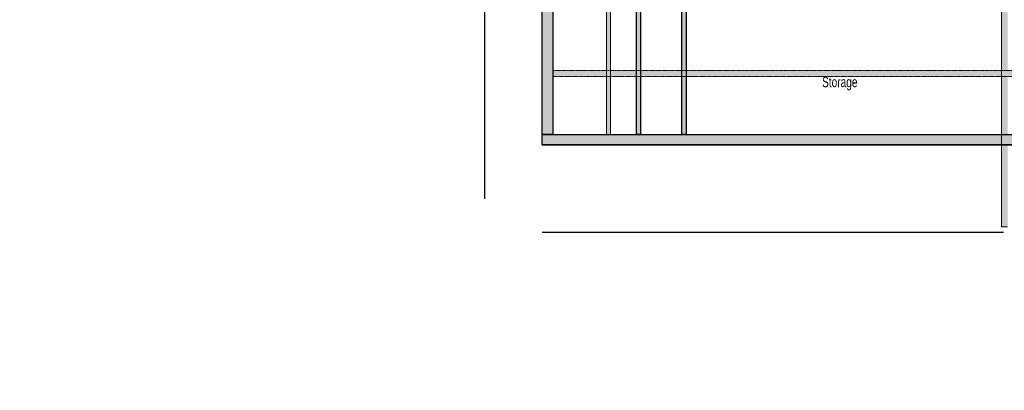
# Model space of a CAD drawing. Header units: millimetres. Extents: x -409347 to -76892, y 286088 to 1850972.
# Tile 2 of 256: x -315971 to -268360, y 383465 to 401384. Entities that reach past the tile are written whole.
import ezdxf

# ---------------------------------------------------------------- set-up
doc = ezdxf.new("R2010")
doc.units = ezdxf.units.MM
doc.linetypes.add('DGN Style 2', pattern=[3.08948, 1.853688, -1.235792])
for name, color, linetype, lineweight in [('A_BU_CONCRETE_S_FILL', 7, 'Continuous', 0), ('A_P_ALLG_RWO_X_X', 20, 'Continuous', 30), ('A_P_FASD_TRA_V_X', 54, 'DGN Style 2', 0), ('A_P_WAND_BET_A_X', 25, 'Continuous', 0), ('A_P_WAND_BET_V_X', 131, 'DGN Style 2', 0), ('A_P_WAND_BET_X_X', 251, 'Continuous', 30), ('W_TEXT1', 251, 'Continuous', 13)]:
    doc.layers.add(name, color=color, linetype=linetype, lineweight=lineweight)
doc.styles.add('HPP200-25', font='arial.ttf', dxfattribs={"width": 0.7, "height": 0.5})

msp = doc.modelspace()

# ---------------------------------------------------------------- hatches: boundary and pattern name
at = {"layer": 'A_BU_CONCRETE_S_FILL'}
msp.add_hatch(color=256, dxfattribs=at).paths.add_polyline_path([(-268499, 391361), (-268499, 418630), (-268199, 418630), (-268199, 391361)], flags=0)
at = {"layer": 'A_BU_CONCRETE_S_FILL', "ltscale": 15}
msp.add_hatch(color=256, dxfattribs=at).paths.add_polyline_path([(-287599, 395830), (-287599, 416330), (-287399, 416330), (-287399, 395830)], flags=0)
at = {"layer": 'A_P_FASD_TRA_V_X', "ltscale": 0.01}
msp.add_hatch(color=256, dxfattribs=at).paths.add_polyline_path([(-290199, 398630), (-290199, 398930), (-259280, 398930), (-259280, 398630)], flags=0)
at = {"layer": 'A_P_WAND_BET_X_X', "ltscale": 0.01, "extrusion": (0, 0, -1)}
for points in [[(285949, 395830), (285949, 416330), (286149, 416330), (286149, 395830)], [(283749, 395830), (283749, 416330), (283949, 416330), (283949, 395830)], [(290199, 395830), (290199, 411830), (290699, 411830), (290699, 395830)], [(258780, 395330), (258780, 395830), (290699, 395830), (290699, 395330)]]:
    msp.add_hatch(color=256, dxfattribs=at).paths.add_polyline_path(points, flags=0)

# ---------------------------------------------------------------- linework, layer by layer
at = {"layer": 'A_BU_CONCRETE_S_FILL'}
for p, q in [((-268499, 418630), (-268499, 391361)), ((-268499, 391361), (-268199, 391361))]:
    msp.add_line(p, q, dxfattribs=at)
at = {"layer": 'A_BU_CONCRETE_S_FILL', "ltscale": 15}
for p, q in [((-287599, 416330), (-287599, 395830)), ((-287399, 395830), (-287399, 416330)), ((-287599, 395830), (-287399, 395830))]:
    msp.add_line(p, q, dxfattribs=at)
at = {"layer": 'A_P_ALLG_RWO_X_X', "ltscale": 0.01}
msp.add_line((-293498, 430451), (-293498, 392726), dxfattribs=at)
at = {"layer": 'A_P_FASD_TRA_V_X', "ltscale": 0.01}
for p, q in [((-290199, 398930), (-290199, 398630)), ((-259280, 398930), (-290199, 398930)), ((-290199, 398630), (-259280, 398630))]:
    msp.add_line(p, q, dxfattribs=at)
at = {"layer": 'A_P_WAND_BET_A_X', "ltscale": 0.01}
msp.add_3dface([(-409347, 1850972), (-87526, 1850972), (-87526, 286088), (-409347, 286088)], dxfattribs=at)
at = {"layer": 'A_P_WAND_BET_V_X'}
msp.add_3dface([(-346400, 477354), (-346400, 342354), (-171400, 342354), (-171400, 477354)], dxfattribs=at)
at = {"layer": 'A_P_WAND_BET_X_X', "ltscale": 0.01}
for p, q in [((-286149, 395830), (-286149, 416330)), ((-285949, 416330), (-285949, 395830)), ((-283949, 395830), (-283949, 416330)), ((-283749, 416330), (-283749, 395830)), ((-290699, 395830), (-290699, 411830)), ((-290199, 411830), (-290199, 395830)), ((-290199, 395830), (-290699, 395830)), ((-290699, 395830), (-258780, 395830)), ((-290699, 395330), (-290699, 395830)), ((-285949, 395830), (-286149, 395830)), ((-283749, 395830), (-283949, 395830)), ((-290699, 395330), (-232228, 395330)), ((-258780, 395330), (-290699, 395330)), ((-290699, 391111), (-268399, 391111))]:
    msp.add_line(p, q, dxfattribs=at)

# ---------------------------------------------------------------- texts
at = {"layer": 'W_TEXT1', "style": 'HPP200-25', "width": 0.7}
msp.add_text('Storage', height=500, dxfattribs=at).set_placement((-277172, 398120))

doc.saveas('drawing.dxf')
